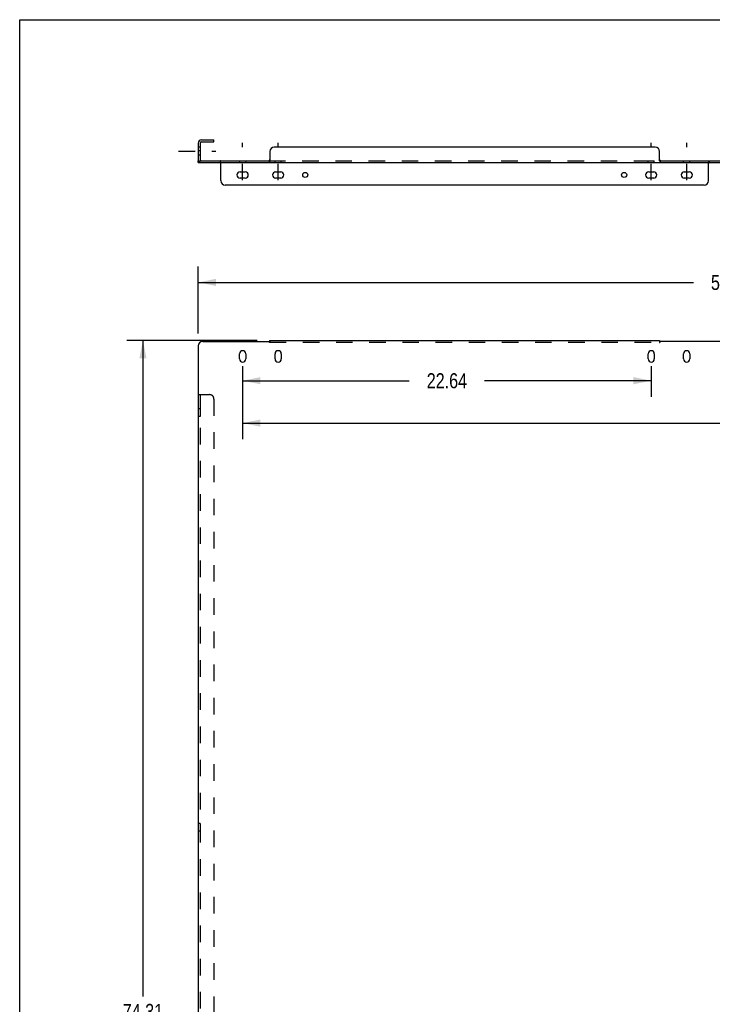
# Model space of a CAD drawing. Header units: inches. Extents: x 0 to 167, y 0 to 108.
# Tile 3 of 6: x 0 to 38, y 54 to 108. Entities that reach past the tile are written whole.
import ezdxf

# ---------------------------------------------------------------- set-up
doc = ezdxf.new("R2010")
doc.units = ezdxf.units.IN
doc.header["$LTSCALE"] = 9.188291
doc.header["$MEASUREMENT"] = 0
doc.linetypes.add('DASHED', pattern=[0.2, 0.1, -0.1])
doc.linetypes.add('HIDDEN', pattern=[0.2, 0.1, -0.1])
doc.layers.get('0').update_dxf_attribs({"linetype": 'CONTINUOUS'})
doc.layers.add('02___PRT_ALL_AXES', color=7, linetype='CONTINUOUS')
doc.layers.add('DEFAULT_2', color=8, linetype='HIDDEN')
doc.styles.get("Standard").update_dxf_attribs({"font": 'txt', "width": 0.8})
doc.dimstyles.new('DIMSTYLE_1', dxfattribs={"dimtxt": 0.835299, "dimasz": 0.982705, "dimexe": 0.09, "dimexo": 0.07, "dimgap": 0.0425, "dimtad": 0, "dimtih": 1, "dimtoh": 1, "dimzin": 4, "dimdsep": 46, "dimtxsty": 'Standard', "dimblk": '_FILLED', "dimblk1": '_FILLED', "dimblk2": '_FILLED', "dimcen": 0.09, "dimadec": 0, "dimazin": 0, "dimtfac": 1, "dimtofl": 0, "dimtmove": 0, "dimatfit": 3, "dimldrblk": '_FILLED', "dimfxl": 0, "dimtolj": 1, "dimtzin": 4, "dimarcsym": 0})

# ---------------------------------------------------------------- blocks, each defined once
blk = doc.blocks.new('_FILLED')
at = {"color": 0, "linetype": 'ByBlock'}
blk.add_solid([(0, 0), (-1, 0.2), (-1, -0.2)], dxfattribs=at)
blk = doc.blocks.new('*D1')
at = {"color": 2, "linetype": 'Continuous'}
for p, q in [((13.163, 90.337), (5.943, 90.337)), ((6.828, 90.337), (6.828, 54.017)), ((6.828, 16.026), (6.828, 52.346)), ((10.452, 16.026), (5.943, 16.026))]:
    blk.add_line(p, q, dxfattribs=at)
at = {"color": 2, "linetype": 'Continuous', "xscale": 0.9827048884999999, "yscale": 0.9827048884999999, "zscale": 0.9827048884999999}
for p, rotation in [((6.828, 90.337), 90), ((6.828, 16.026), 270)]:
    blk.add_blockref('_FILLED', p, dxfattribs=dict(at, rotation=rotation))
at = {"color": 2, "linetype": 'Continuous', "insert": (6.828, 53.599), "char_height": 0.8353, "width": 3.3412, "attachment_point": 2, "line_spacing_factor": 0.9}
blk.add_mtext('74.31', dxfattribs=at)
blk = doc.blocks.new('*D2')
at = {"color": 2, "linetype": 'Continuous'}
for p, q in [((9.89, 90.723), (9.89, 94.434)), ((68.945, 90.723), (68.945, 94.434)), ((9.89, 93.549), (37.329, 93.549)), ((68.945, 93.549), (41.505, 93.549))]:
    blk.add_line(p, q, dxfattribs=at)
at = {"color": 2, "linetype": 'Continuous', "xscale": 0.9827048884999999, "yscale": 0.9827048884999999, "zscale": 0.9827048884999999, "rotation": 180}
blk.add_blockref('_FILLED', (9.89, 93.549), dxfattribs=at)
at = {"color": 2, "linetype": 'Continuous', "xscale": 0.9827048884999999, "yscale": 0.9827048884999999, "zscale": 0.9827048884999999}
blk.add_blockref('_FILLED', (68.945, 93.549), dxfattribs=at)
at = {"color": 2, "linetype": 'Continuous', "insert": (39.417, 93.967), "char_height": 0.8353, "width": 3.3412, "attachment_point": 2, "line_spacing_factor": 0.9}
blk.add_mtext('59.06', dxfattribs=at)
blk = doc.blocks.new('*D11')
at = {"color": 2, "linetype": 'Continuous'}
for p, q in [((12.35, 88.907), (12.35, 84.874)), ((66.484, 88.907), (66.484, 84.874)), ((12.35, 85.759), (44.594, 85.759)), ((66.484, 85.759), (48.771, 85.759))]:
    blk.add_line(p, q, dxfattribs=at)
at = {"color": 2, "linetype": 'Continuous', "xscale": 0.9827048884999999, "yscale": 0.9827048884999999, "zscale": 0.9827048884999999, "rotation": 180}
blk.add_blockref('_FILLED', (12.35, 85.759), dxfattribs=at)
at = {"color": 2, "linetype": 'Continuous', "xscale": 0.9827048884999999, "yscale": 0.9827048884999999, "zscale": 0.9827048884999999}
blk.add_blockref('_FILLED', (66.484, 85.759), dxfattribs=at)
at = {"color": 2, "linetype": 'Continuous', "insert": (46.682, 86.176), "char_height": 0.8353, "width": 3.3412, "attachment_point": 2, "line_spacing_factor": 0.9}
blk.add_mtext('54.13', dxfattribs=at)
blk = doc.blocks.new('*D12')
at = {"color": 2, "linetype": 'Continuous'}
for p, q in [((12.35, 88.907), (12.35, 87.222)), ((34.988, 88.907), (34.988, 87.222)), ((12.35, 88.107), (21.581, 88.107)), ((34.988, 88.107), (25.757, 88.107))]:
    blk.add_line(p, q, dxfattribs=at)
at = {"color": 2, "linetype": 'Continuous', "xscale": 0.9827048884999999, "yscale": 0.9827048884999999, "zscale": 0.9827048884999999, "rotation": 180}
blk.add_blockref('_FILLED', (12.35, 88.107), dxfattribs=at)
at = {"color": 2, "linetype": 'Continuous', "xscale": 0.9827048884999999, "yscale": 0.9827048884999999, "zscale": 0.9827048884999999}
blk.add_blockref('_FILLED', (34.988, 88.107), dxfattribs=at)
at = {"color": 2, "linetype": 'Continuous', "insert": (23.669, 88.524), "char_height": 0.8353, "width": 3.3412, "attachment_point": 2, "line_spacing_factor": 0.9}
blk.add_mtext('22.64', dxfattribs=at)

msp = doc.modelspace()

# ---------------------------------------------------------------- linework, layer by layer
at = {"color": 7, "linetype": 'Continuous'}
for p, q in [((0, 0), (0, 108.098)), ((0, 108.098), (167.06, 108.098)), ((10.765, 101.333), (10.765, 101.437)), ((9.994, 101.263), (9.994, 100.361)), ((10.064, 101.333), (10.765, 101.333)), ((9.89, 100.187), (9.89, 100.291)), ((9.89, 100.291), (13.814, 100.291)), ((13.814, 100.291), (13.814, 100.187)), ((35.493, 100.291), (35.493, 100.187)), ((35.493, 100.291), (43.341, 100.291))]:
    msp.add_line(p, q, dxfattribs=at)
at = {"color": 3, "linetype": 'Continuous'}
for p, q in [((10.064, 101.437), (10.765, 101.437)), ((9.89, 101.263), (9.89, 100.361)), ((35.206, 101.041), (14.101, 101.041)), ((13.851, 100.791), (13.851, 100.281)), ((35.456, 100.281), (35.456, 100.791)), ((9.89, 100.187), (68.945, 100.187)), ((11.14, 99.187), (11.14, 100.15)), ((38.167, 99.187), (38.167, 100.15)), ((37.917, 98.937), (11.39, 98.937)), ((9.89, 90.035), (9.89, 16.078)), ((10.14, 90.285), (13.814, 90.285)), ((13.837, 90.304), (13.833, 90.301)), ((13.851, 90.337), (13.851, 90.317)), ((13.851, 90.337), (35.456, 90.337)), ((35.456, 90.337), (35.456, 90.317)), ((39.167, 90.285), (35.493, 90.285)), ((9.89, 87.337), (10.064, 87.337))]:
    msp.add_line(p, q, dxfattribs=at)
at = {"color": 7, "linetype": 'Continuous'}
for points in [[(13.851, 100.329), (13.848, 100.329), (13.846, 100.328), (13.844, 100.327), (13.842, 100.326), (13.841, 100.325), (13.839, 100.324), (13.837, 100.323), (13.836, 100.321), (13.834, 100.32), (13.833, 100.318), (13.831, 100.316), (13.83, 100.314), (13.829, 100.312), (13.828, 100.31), (13.827, 100.308), (13.825, 100.303)], [(35.456, 100.329), (35.458, 100.329), (35.461, 100.328), (35.463, 100.327), (35.464, 100.326), (35.466, 100.325), (35.468, 100.324), (35.47, 100.323), (35.471, 100.321), (35.473, 100.32), (35.474, 100.318), (35.475, 100.316), (35.477, 100.314), (35.478, 100.312), (35.479, 100.31), (35.48, 100.308)], [(13.825, 100.303), (13.824, 100.301), (13.823, 100.299), (13.822, 100.297), (13.821, 100.295), (13.819, 100.294), (13.818, 100.293), (13.817, 100.292), (13.815, 100.292), (13.814, 100.291)], [(35.48, 100.308), (35.482, 100.303), (35.483, 100.301), (35.484, 100.299), (35.485, 100.297), (35.486, 100.295), (35.487, 100.294), (35.489, 100.293), (35.49, 100.292), (35.492, 100.292), (35.493, 100.291)]]:
    msp.add_lwpolyline(points, dxfattribs=at)
at = {"color": 3, "linetype": 'Continuous'}
for points in [[(11.116, 100.171), (11.114, 100.176), (11.113, 100.178), (11.112, 100.18), (11.111, 100.182), (11.109, 100.184), (11.108, 100.185), (11.107, 100.186), (11.106, 100.187), (11.104, 100.187), (11.103, 100.187)], [(11.14, 100.15), (11.137, 100.15), (11.135, 100.151), (11.133, 100.152), (11.131, 100.152), (11.129, 100.153), (11.128, 100.155), (11.126, 100.156), (11.124, 100.157), (11.123, 100.159), (11.121, 100.161), (11.12, 100.163), (11.119, 100.165), (11.118, 100.167), (11.117, 100.169), (11.116, 100.171)], [(13.842, 100.247), (13.84, 100.237), (13.839, 100.232), (13.838, 100.227), (13.837, 100.223), (13.836, 100.218), (13.835, 100.214), (13.834, 100.211), (13.833, 100.208), (13.832, 100.204), (13.831, 100.201), (13.829, 100.199), (13.828, 100.196), (13.826, 100.194), (13.825, 100.192), (13.823, 100.191), (13.821, 100.19), (13.82, 100.189), (13.818, 100.188), (13.816, 100.188), (13.814, 100.187)], [(13.851, 100.281), (13.849, 100.276), (13.848, 100.272), (13.846, 100.267), (13.845, 100.262), (13.844, 100.257), (13.843, 100.252), (13.842, 100.247)], [(35.456, 100.281), (35.458, 100.276), (35.459, 100.272), (35.46, 100.267), (35.462, 100.262), (35.463, 100.257), (35.464, 100.252), (35.465, 100.247), (35.467, 100.237)], [(35.467, 100.237), (35.468, 100.232), (35.468, 100.227), (35.469, 100.223), (35.47, 100.218), (35.471, 100.214), (35.473, 100.211), (35.474, 100.208), (35.475, 100.204), (35.476, 100.201), (35.478, 100.199), (35.479, 100.196), (35.481, 100.194), (35.482, 100.192), (35.484, 100.191), (35.485, 100.19), (35.487, 100.189), (35.489, 100.188), (35.491, 100.188), (35.493, 100.187)], [(38.167, 100.15), (38.169, 100.15), (38.172, 100.151), (38.174, 100.152), (38.176, 100.152), (38.177, 100.153), (38.179, 100.155), (38.181, 100.156), (38.182, 100.157), (38.184, 100.159), (38.185, 100.161), (38.187, 100.163), (38.188, 100.165), (38.189, 100.167), (38.19, 100.169), (38.191, 100.171), (38.193, 100.176)], [(38.193, 100.176), (38.194, 100.178), (38.195, 100.18), (38.196, 100.182), (38.197, 100.184), (38.199, 100.185), (38.2, 100.186), (38.201, 100.187), (38.203, 100.187), (38.204, 100.187)], [(13.833, 90.301), (13.832, 90.3), (13.831, 90.299), (13.829, 90.298), (13.828, 90.297), (13.826, 90.295), (13.825, 90.294), (13.823, 90.293), (13.821, 90.292), (13.82, 90.29), (13.818, 90.289), (13.816, 90.287), (13.814, 90.285)], [(13.851, 90.317), (13.849, 90.315), (13.848, 90.313), (13.846, 90.312), (13.845, 90.311), (13.844, 90.31), (13.843, 90.309), (13.842, 90.308), (13.841, 90.307), (13.84, 90.306), (13.839, 90.305), (13.838, 90.305), (13.837, 90.304)], [(35.456, 90.317), (35.458, 90.315), (35.459, 90.313), (35.46, 90.312), (35.462, 90.311), (35.463, 90.31), (35.464, 90.309), (35.465, 90.308), (35.466, 90.307), (35.467, 90.306), (35.468, 90.305), (35.468, 90.305), (35.469, 90.304)], [(35.469, 90.304), (35.474, 90.301), (35.475, 90.3), (35.476, 90.299), (35.478, 90.298), (35.479, 90.297), (35.481, 90.295), (35.482, 90.294), (35.484, 90.293), (35.485, 90.292), (35.487, 90.29), (35.489, 90.289), (35.491, 90.287), (35.493, 90.285)]]:
    msp.add_lwpolyline(points, dxfattribs=at)
for centre, radius, start, end in [((10.064, 101.263), 0.174, 90, 180), ((14.101, 100.791), 0.25, 90, 180), ((35.206, 100.791), 0.25, 0, 90), ((10.064, 100.361), 0.174, 180, 203.7322), ((11.39, 99.187), 0.25, 180, 270), ((37.917, 99.187), 0.25, 270, 360), ((10.14, 90.035), 0.25, 90, 180)]:
    msp.add_arc(centre, radius, start, end, dxfattribs=at)
at = {"color": 7, "linetype": 'Continuous'}
for centre, start, end in [((10.064, 101.263), 90, 180), ((10.064, 100.361), 180, 270)]:
    msp.add_arc(centre, 0.07, start, end, dxfattribs=at)
at = {"layer": '02___PRT_ALL_AXES', "color": 8, "linetype": 'HIDDEN'}
for p, q in [((9.89, 101.039), (9.89, 100.594)), ((9.994, 101.039), (9.89, 101.039)), ((9.994, 101.031), (9.89, 101.031)), ((9.994, 101.039), (9.994, 100.594)), ((9.994, 100.836), (9.89, 100.836)), ((9.994, 100.594), (9.89, 100.594)), ((12.178, 100.291), (12.178, 100.187)), ((12.178, 100.291), (12.522, 100.291)), ((12.178, 100.187), (12.522, 100.187)), ((12.522, 100.291), (12.522, 100.187)), ((14.147, 100.187), (14.147, 100.291)), ((14.147, 100.291), (14.491, 100.291)), ((14.147, 100.187), (14.491, 100.187)), ((14.491, 100.187), (14.491, 100.291)), ((34.816, 100.187), (34.816, 100.291)), ((34.816, 100.291), (35.16, 100.291)), ((34.816, 100.187), (35.16, 100.187)), ((35.16, 100.187), (35.16, 100.291)), ((36.785, 100.187), (36.785, 100.291)), ((36.785, 100.291), (37.129, 100.291)), ((36.785, 100.187), (37.129, 100.187)), ((37.129, 100.187), (37.129, 100.291)), ((9.89, 86.556), (9.89, 86.118)), ((9.994, 86.556), (9.89, 86.556)), ((9.994, 86.556), (9.994, 86.118)), ((9.994, 86.118), (9.89, 86.118)), ((9.89, 63.593), (9.89, 63.156)), ((9.994, 63.593), (9.89, 63.593)), ((9.994, 63.593), (9.994, 63.156)), ((9.994, 63.156), (9.89, 63.156))]:
    msp.add_line(p, q, dxfattribs=at)
at = {"layer": '02___PRT_ALL_AXES', "color": 2, "linetype": 'DASHED'}
for p, q in [((12.35, 99.205), (12.35, 101.274)), ((14.319, 99.205), (14.319, 101.274)), ((34.988, 99.205), (34.988, 101.274)), ((36.957, 99.205), (36.957, 101.274)), ((8.803, 100.812), (10.872, 100.812))]:
    msp.add_line(p, q, dxfattribs=at)
at = {"layer": '02___PRT_ALL_AXES', "color": 3, "linetype": 'Continuous'}
for p, q in [((12.21, 99.672), (12.491, 99.672)), ((12.491, 99.328), (12.21, 99.328)), ((14.178, 99.672), (14.459, 99.672)), ((14.459, 99.328), (14.178, 99.328)), ((34.848, 99.672), (35.129, 99.672)), ((35.129, 99.328), (34.848, 99.328)), ((36.816, 99.672), (37.097, 99.672)), ((37.097, 99.328), (36.816, 99.328)), ((12.178, 89.314), (12.178, 89.595)), ((12.522, 89.595), (12.522, 89.314)), ((14.147, 89.314), (14.147, 89.595)), ((14.491, 89.595), (14.491, 89.314)), ((34.816, 89.314), (34.816, 89.595)), ((35.16, 89.595), (35.16, 89.314)), ((36.785, 89.314), (36.785, 89.595)), ((37.129, 89.595), (37.129, 89.314))]:
    msp.add_line(p, q, dxfattribs=at)
for centre in [(15.82, 99.5), (33.487, 99.5)]:
    msp.add_circle(centre, 0.141, dxfattribs=at)
for centre, start, end in [((12.21, 99.5), 90, 270), ((12.491, 99.5), 270, 90), ((14.178, 99.5), 90, 270), ((14.459, 99.5), 270, 90), ((34.848, 99.5), 90, 270), ((35.129, 99.5), 270, 90), ((36.816, 99.5), 90, 270), ((37.097, 99.5), 270, 90), ((12.35, 89.595), 0, 180), ((14.319, 89.595), 0, 180), ((34.988, 89.595), 0, 180), ((36.957, 89.595), 0, 180), ((12.35, 89.314), 180, 360), ((14.319, 89.314), 180, 360), ((34.988, 89.314), 180, 360), ((36.957, 89.314), 180, 360)]:
    msp.add_arc(centre, 0.172, start, end, dxfattribs=at)
at = {"layer": 'DEFAULT_2', "color": 8, "linetype": 'HIDDEN'}
for p, q in [((11.103, 100.291), (11.103, 100.187)), ((11.14, 100.198), (11.14, 100.15)), ((13.814, 100.291), (35.493, 100.291)), ((38.167, 100.198), (38.167, 100.15)), ((38.204, 100.291), (38.204, 100.187)), ((13.851, 90.317), (13.851, 90.225)), ((13.851, 90.233), (35.456, 90.233)), ((35.456, 90.317), (35.456, 90.225)), ((9.994, 87.337), (9.994, 16.078)), ((10.064, 87.337), (10.515, 87.337)), ((10.765, 87.087), (10.765, 16.328))]:
    msp.add_line(p, q, dxfattribs=at)
for points in [[(11.129, 100.242), (11.128, 100.247), (11.127, 100.252), (11.126, 100.256), (11.125, 100.261), (11.124, 100.264), (11.123, 100.268), (11.122, 100.271), (11.121, 100.275), (11.12, 100.278), (11.118, 100.28), (11.117, 100.283), (11.115, 100.285), (11.114, 100.287), (11.112, 100.288), (11.11, 100.289), (11.109, 100.29), (11.107, 100.291), (11.105, 100.291), (11.103, 100.291)], [(11.14, 100.198), (11.138, 100.202), (11.137, 100.207), (11.135, 100.212), (11.134, 100.216), (11.133, 100.222), (11.132, 100.227), (11.131, 100.232), (11.129, 100.242)], [(38.167, 100.198), (38.169, 100.202), (38.17, 100.207), (38.171, 100.212), (38.173, 100.216), (38.174, 100.222), (38.175, 100.227), (38.176, 100.232)], [(38.176, 100.232), (38.178, 100.242), (38.179, 100.247), (38.18, 100.252), (38.181, 100.256), (38.182, 100.261), (38.183, 100.264), (38.184, 100.268), (38.185, 100.271), (38.186, 100.275), (38.187, 100.278), (38.189, 100.28), (38.19, 100.283), (38.192, 100.285), (38.193, 100.287), (38.195, 100.288), (38.197, 100.289), (38.198, 100.29), (38.2, 100.291), (38.202, 100.291), (38.204, 100.291)], [(13.823, 90.262), (13.822, 90.266), (13.821, 90.269), (13.819, 90.273), (13.818, 90.276), (13.817, 90.279), (13.815, 90.282), (13.814, 90.285)], [(13.851, 90.225), (13.848, 90.225), (13.846, 90.225), (13.844, 90.225), (13.842, 90.226), (13.841, 90.227), (13.839, 90.228), (13.837, 90.229), (13.836, 90.231), (13.834, 90.233), (13.833, 90.235), (13.831, 90.237), (13.83, 90.239), (13.829, 90.242), (13.828, 90.245), (13.827, 90.248), (13.826, 90.251), (13.825, 90.254), (13.823, 90.262)], [(35.456, 90.225), (35.458, 90.225), (35.461, 90.225), (35.463, 90.225), (35.464, 90.226), (35.466, 90.227), (35.468, 90.228), (35.47, 90.229), (35.471, 90.231), (35.473, 90.233), (35.474, 90.235), (35.475, 90.237), (35.477, 90.239), (35.478, 90.242), (35.479, 90.245), (35.48, 90.248), (35.481, 90.251), (35.482, 90.254)], [(35.482, 90.254), (35.484, 90.262), (35.485, 90.266), (35.486, 90.269), (35.487, 90.273), (35.489, 90.276), (35.49, 90.279), (35.492, 90.282), (35.493, 90.285)]]:
    msp.add_lwpolyline(points, dxfattribs=at)
for centre, radius, start, end in [((10.064, 100.361), 0.174, 203.7322, 270), ((10.515, 87.087), 0.25, 0, 90)]:
    msp.add_arc(centre, radius, start, end, dxfattribs=at)

# ---------------------------------------------------------------- dimensions: what is measured, and where the dimension line sits
at = {"color": 2, "linetype": 'Continuous'}
for base, p1, p2, angle, picture, middle in [((9.889644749, 93.54935807), (68.944644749, 90.652925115), (9.889644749, 90.652925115), 180, '*D2', (39.417144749, 93.54935807)), ((6.828, 16.026), (13.233, 90.337), (10.522, 16.026), 270, '*D1', (6.828, 53.182)), ((12.35, 85.759), (66.484, 88.977), (12.35, 88.977), 180, '*D11', (46.682, 85.759)), ((12.35, 88.107), (34.988, 87.152), (12.35, 87.152), 180, '*D12', (23.669, 88.107))]:
    dim = msp.add_linear_dim(base=base, p1=p1, p2=p2, angle=angle, dimstyle='DIMSTYLE_1', dxfattribs=at)
    dim.commit()
    dim.dimension.update_dxf_attribs({"geometry": picture, "text_midpoint": middle, "dimtype": 160})

doc.saveas('drawing.dxf')
